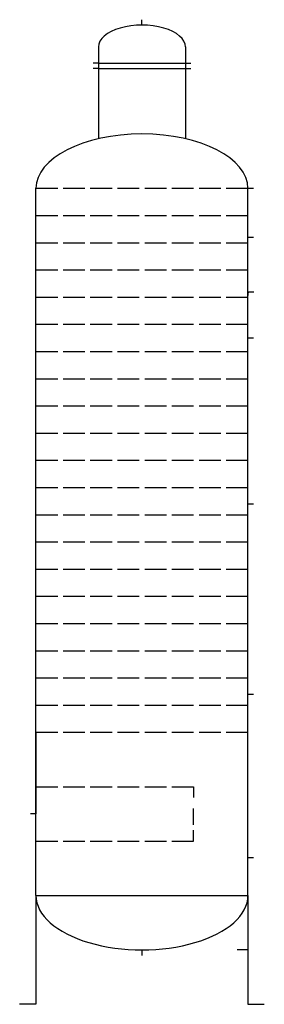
# Model space of a CAD drawing. Extents: x 176 to 221, y 62 to 243.
import ezdxf

# ---------------------------------------------------------------- set-up
doc = ezdxf.new("R2010")
doc.units = 0
doc.header["$MEASUREMENT"] = 0
doc.layers.add('KADER25', color=3, linetype='CONTINUOUS')

msp = doc.modelspace()

# ---------------------------------------------------------------- linework, layer by layer
at = {"layer": 'KADER25', "color": 0}
for p, q in [((198.79, 242.23), (198.79, 243.23)), ((190.79, 238.23), (190.79, 221.35)), ((190.79, 238.23), (190.79, 235.23)), ((206.79, 238.23), (206.79, 221.35)), ((190.79, 235.23), (189.79, 235.23)), ((190.79, 234.23), (189.79, 234.23)), ((190.79, 235.23), (206.79, 235.23)), ((190.79, 235.23), (190.79, 234.23)), ((190.79, 234.23), (206.79, 234.23)), ((206.79, 235.23), (207.79, 235.23)), ((206.79, 234.23), (207.79, 234.23)), ((179.29, 82.23), (179.29, 212.23)), ((179.29, 212.23), (183.29, 212.23)), ((184.29, 212.23), (188.29, 212.23)), ((189.29, 212.23), (193.29, 212.23)), ((194.29, 212.23), (198.29, 212.23)), ((199.29, 212.23), (203.29, 212.23)), ((204.29, 212.23), (208.29, 212.23)), ((209.29, 212.23), (213.29, 212.23)), ((214.29, 212.23), (218.29, 212.23)), ((218.29, 82.23), (218.29, 212.23)), ((218.29, 212.23), (219.29, 212.23)), ((179.29, 207.23), (183.29, 207.23)), ((184.29, 207.23), (188.29, 207.23)), ((189.29, 207.23), (193.29, 207.23)), ((194.29, 207.23), (198.29, 207.23)), ((199.29, 207.23), (203.29, 207.23)), ((204.29, 207.23), (208.29, 207.23)), ((209.29, 207.23), (213.29, 207.23)), ((214.29, 207.23), (218.29, 207.23)), ((218.29, 202.23), (218.29, 203.23)), ((218.29, 203.23), (219.29, 203.23)), ((179.29, 202.23), (183.29, 202.23)), ((184.29, 202.23), (188.29, 202.23)), ((189.29, 202.23), (193.29, 202.23)), ((194.29, 202.23), (198.29, 202.23)), ((199.29, 202.23), (203.29, 202.23)), ((204.29, 202.23), (208.29, 202.23)), ((209.29, 202.23), (213.29, 202.23)), ((214.29, 202.23), (218.29, 202.23)), ((179.29, 197.23), (183.29, 197.23)), ((184.29, 197.23), (188.29, 197.23)), ((189.29, 197.23), (193.29, 197.23)), ((194.29, 197.23), (198.29, 197.23)), ((199.29, 197.23), (203.29, 197.23)), ((204.29, 197.23), (208.29, 197.23)), ((209.29, 197.23), (213.29, 197.23)), ((214.29, 197.23), (218.29, 197.23)), ((179.29, 192.23), (183.29, 192.23)), ((184.29, 192.23), (188.29, 192.23)), ((189.29, 192.23), (193.29, 192.23)), ((194.29, 192.23), (198.29, 192.23)), ((199.29, 192.23), (203.29, 192.23)), ((204.29, 192.23), (208.29, 192.23)), ((209.29, 192.23), (213.29, 192.23)), ((214.29, 192.23), (218.29, 192.23)), ((218.29, 192.23), (218.36, 193.23)), ((218.36, 193.23), (219.36, 193.23)), ((179.29, 187.23), (183.29, 187.23)), ((184.29, 187.23), (188.29, 187.23)), ((189.29, 187.23), (193.29, 187.23)), ((194.29, 187.23), (198.29, 187.23)), ((199.29, 187.23), (203.29, 187.23)), ((204.29, 187.23), (208.29, 187.23)), ((209.29, 187.23), (213.29, 187.23)), ((214.29, 187.23), (218.29, 187.23)), ((218.29, 182.23), (218.29, 184.73)), ((218.29, 184.73), (219.29, 184.73)), ((179.29, 182.23), (183.29, 182.23)), ((184.29, 182.23), (188.29, 182.23)), ((189.29, 182.23), (193.29, 182.23)), ((194.29, 182.23), (198.29, 182.23)), ((199.29, 182.23), (203.29, 182.23)), ((204.29, 182.23), (208.29, 182.23)), ((209.29, 182.23), (213.29, 182.23)), ((214.29, 182.23), (218.29, 182.23)), ((179.29, 177.23), (183.29, 177.23)), ((184.29, 177.23), (188.29, 177.23)), ((189.29, 177.23), (193.29, 177.23)), ((194.29, 177.23), (198.29, 177.23)), ((199.29, 177.23), (203.29, 177.23)), ((204.29, 177.23), (208.29, 177.23)), ((209.29, 177.23), (213.29, 177.23)), ((214.29, 177.23), (218.29, 177.23)), ((179.29, 172.23), (183.29, 172.23)), ((184.29, 172.23), (188.29, 172.23)), ((189.29, 172.23), (193.29, 172.23)), ((194.29, 172.23), (198.29, 172.23)), ((199.29, 172.23), (203.29, 172.23)), ((204.29, 172.23), (208.29, 172.23)), ((209.29, 172.23), (213.29, 172.23)), ((214.29, 172.23), (218.29, 172.23)), ((179.29, 167.23), (183.29, 167.23)), ((184.29, 167.23), (188.29, 167.23)), ((189.29, 167.23), (193.29, 167.23)), ((194.29, 167.23), (198.29, 167.23)), ((199.29, 167.23), (203.29, 167.23)), ((204.29, 167.23), (208.29, 167.23)), ((209.29, 167.23), (213.29, 167.23)), ((214.29, 167.23), (218.29, 167.23)), ((179.29, 162.23), (183.29, 162.23)), ((184.29, 162.23), (188.29, 162.23)), ((189.29, 162.23), (193.29, 162.23)), ((194.29, 162.23), (198.29, 162.23)), ((199.29, 162.23), (203.29, 162.23)), ((204.29, 162.23), (208.29, 162.23)), ((209.29, 162.23), (213.29, 162.23)), ((214.29, 162.23), (218.29, 162.23)), ((179.29, 157.23), (183.29, 157.23)), ((184.29, 157.23), (188.29, 157.23)), ((189.29, 157.23), (193.29, 157.23)), ((194.29, 157.23), (198.29, 157.23)), ((199.29, 157.23), (203.29, 157.23)), ((204.29, 157.23), (208.29, 157.23)), ((209.29, 157.23), (213.29, 157.23)), ((214.29, 157.23), (218.29, 157.23)), ((218.29, 152.23), (218.29, 154.23)), ((218.29, 154.23), (219.29, 154.23)), ((179.29, 152.23), (183.29, 152.23)), ((184.29, 152.23), (188.29, 152.23)), ((189.29, 152.23), (193.29, 152.23)), ((194.29, 152.23), (198.29, 152.23)), ((199.29, 152.23), (203.29, 152.23)), ((204.29, 152.23), (208.29, 152.23)), ((209.29, 152.23), (213.29, 152.23)), ((214.29, 152.23), (218.29, 152.23)), ((179.29, 147.23), (183.29, 147.23)), ((184.29, 147.23), (188.29, 147.23)), ((189.29, 147.23), (193.29, 147.23)), ((194.29, 147.23), (198.29, 147.23)), ((199.29, 147.23), (203.29, 147.23)), ((204.29, 147.23), (208.29, 147.23)), ((209.29, 147.23), (213.29, 147.23)), ((214.29, 147.23), (218.29, 147.23)), ((179.29, 142.23), (183.29, 142.23)), ((184.29, 142.23), (188.29, 142.23)), ((189.29, 142.23), (193.29, 142.23)), ((194.29, 142.23), (198.29, 142.23)), ((199.29, 142.23), (203.29, 142.23)), ((204.29, 142.23), (208.29, 142.23)), ((209.29, 142.23), (213.29, 142.23)), ((214.29, 142.23), (218.29, 142.23)), ((179.29, 137.23), (183.29, 137.23)), ((184.29, 137.23), (188.29, 137.23)), ((189.29, 137.23), (193.29, 137.23)), ((194.29, 137.23), (198.29, 137.23)), ((199.29, 137.23), (203.29, 137.23)), ((204.29, 137.23), (208.29, 137.23)), ((209.29, 137.23), (213.29, 137.23)), ((214.29, 137.23), (218.29, 137.23)), ((179.29, 132.23), (183.29, 132.23)), ((184.29, 132.23), (188.29, 132.23)), ((189.29, 132.23), (193.29, 132.23)), ((194.29, 132.23), (198.29, 132.23)), ((199.29, 132.23), (203.29, 132.23)), ((204.29, 132.23), (208.29, 132.23)), ((209.29, 132.23), (213.29, 132.23)), ((214.29, 132.23), (218.29, 132.23)), ((179.29, 127.23), (183.29, 127.23)), ((184.29, 127.23), (188.29, 127.23)), ((189.29, 127.23), (193.29, 127.23)), ((194.29, 127.23), (198.29, 127.23)), ((199.29, 127.23), (203.29, 127.23)), ((204.29, 127.23), (208.29, 127.23)), ((209.29, 127.23), (213.29, 127.23)), ((214.29, 127.23), (218.29, 127.23)), ((179.29, 122.23), (183.29, 122.23)), ((184.29, 122.23), (188.29, 122.23)), ((189.29, 122.23), (193.29, 122.23)), ((194.29, 122.23), (198.29, 122.23)), ((199.29, 122.23), (203.29, 122.23)), ((204.29, 122.23), (208.29, 122.23)), ((209.29, 122.23), (213.29, 122.23)), ((214.29, 122.23), (218.29, 122.23)), ((218.29, 117.23), (218.29, 119.23)), ((218.29, 119.23), (219.29, 119.23)), ((179.29, 117.23), (183.29, 117.23)), ((184.29, 117.23), (188.29, 117.23)), ((189.29, 117.23), (193.29, 117.23)), ((194.29, 117.23), (198.29, 117.23)), ((199.29, 117.23), (203.29, 117.23)), ((204.29, 117.23), (208.29, 117.23)), ((209.29, 117.23), (213.29, 117.23)), ((214.29, 117.23), (218.29, 117.23)), ((179.29, 112.23), (183.29, 112.23)), ((179.29, 112.23), (179.29, 97.23)), ((184.29, 112.23), (188.29, 112.23)), ((189.29, 112.23), (193.29, 112.23)), ((194.29, 112.23), (198.29, 112.23)), ((199.29, 112.23), (203.29, 112.23)), ((204.29, 112.23), (208.29, 112.23)), ((209.29, 112.23), (213.29, 112.23)), ((214.29, 112.23), (218.29, 112.23)), ((179.29, 97.23), (179.29, 102.23)), ((179.29, 102.23), (183.29, 102.23)), ((184.29, 102.23), (188.29, 102.23)), ((189.29, 102.23), (193.29, 102.23)), ((194.29, 102.23), (198.29, 102.23)), ((199.29, 102.23), (203.29, 102.23)), ((204.29, 102.23), (208.29, 102.23)), ((208.29, 102.23), (208.29, 100.23)), ((208.29, 95.23), (208.29, 98.23)), ((179.29, 97.23), (178.29, 97.23)), ((208.29, 92.23), (208.29, 94.23)), ((179.29, 92.23), (183.29, 92.23)), ((184.29, 92.23), (188.29, 92.23)), ((189.29, 92.23), (193.29, 92.23)), ((194.29, 92.23), (198.29, 92.23)), ((199.29, 92.23), (203.29, 92.23)), ((204.29, 92.23), (208.29, 92.23)), ((218.29, 82.23), (218.29, 89.23)), ((218.29, 89.23), (219.29, 89.23)), ((179.29, 82.23), (218.29, 82.23)), ((179.29, 82.23), (179.29, 62.23)), ((218.29, 82.23), (218.29, 62.23)), ((198.79, 72.23), (198.79, 71.23)), ((218.29, 72.23), (216.29, 72.23)), ((179.29, 62.23), (176.29, 62.23)), ((218.29, 62.23), (221.29, 62.23))]:
    msp.add_line(p, q, dxfattribs=at)
for centre, major_axis, ratio, start_param, end_param in [((198.79, 238.23), (8, 0), 0.5, 0, 3.141593), ((198.79, 212.23), (-19.5, 0), 0.512821, 3.141593, 6.283185), ((198.79, 82.23), (-19.5, 0), 0.512821, 0, 3.141593)]:
    msp.add_ellipse(centre, major_axis=major_axis, ratio=ratio, start_param=start_param, end_param=end_param, dxfattribs=at)

doc.saveas('drawing.dxf')
